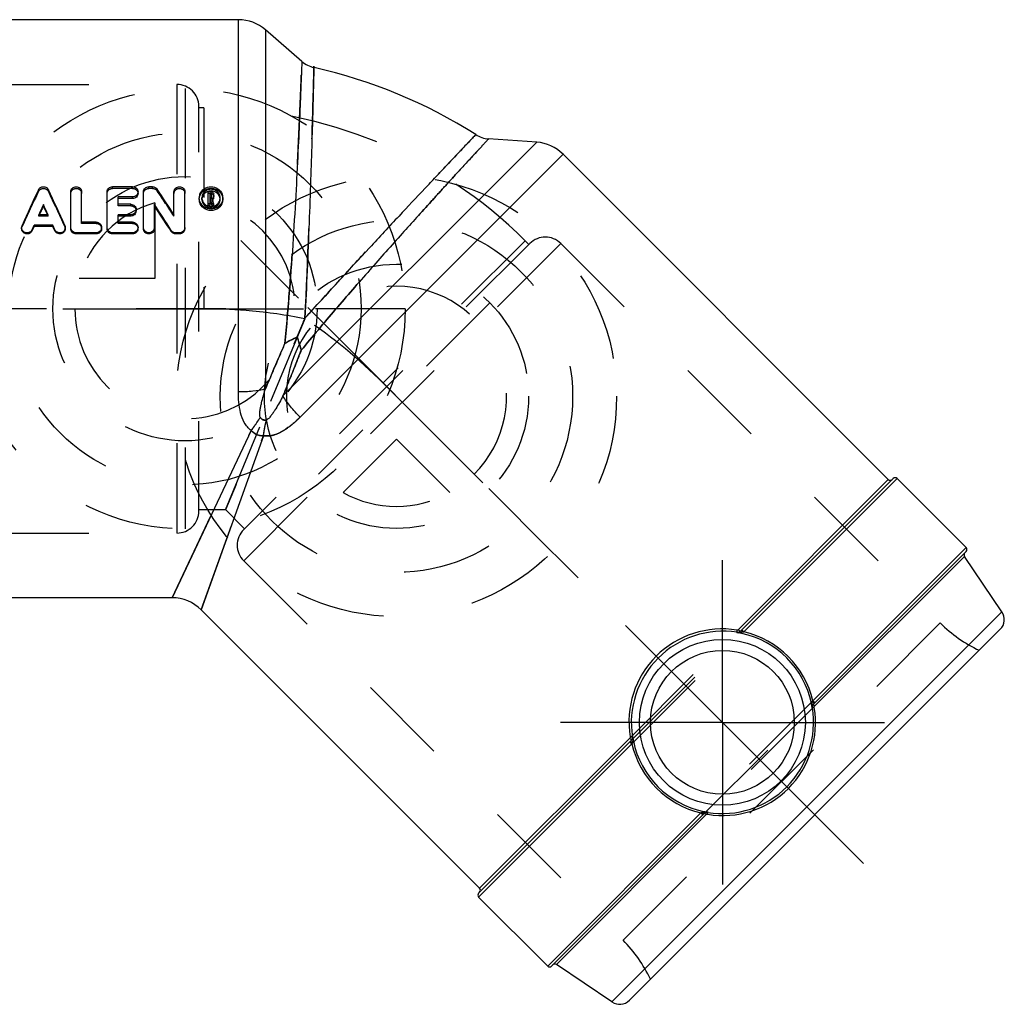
# Model space of a CAD drawing. Header units: millimetres. Extents: x 444 to 551, y 464 to 536.
# Tile 2 of 2: x 480 to 551, y 464 to 536. Entities that reach past the tile are written whole.
import ezdxf

# ---------------------------------------------------------------- set-up
doc = ezdxf.new("R2010")
doc.units = ezdxf.units.MM
doc.header["$LTSCALE"] = 65.185185
doc.linetypes.add('CENTER', pattern=[0.6, 0.375, -0.075, 0.075, -0.075])
doc.linetypes.add('HIDDEN', pattern=[0.2, 0.1, -0.1])
for name, color, linetype in [('ACHSEN_S', 7, 'CONTINUOUS'), ('KOERPER', 7, 'CONTINUOUS'), ('KONST.EL_MIT_GEO', 7, 'CONTINUOUS'), ('KURVEN', 7, 'CONTINUOUS')]:
    doc.layers.add(name, color=color, linetype=linetype)

msp = doc.modelspace()

# ---------------------------------------------------------------- linework, layer by layer
at = {"layer": 'ACHSEN_S', "color": 2, "linetype": 'CENTER'}
msp.add_line((541.036, 474.316), (500.644, 514.708), dxfattribs=at)
at = {"layer": 'KOERPER', "color": 7, "linetype": 'Continuous'}
for p, q in [((495.609, 535.621), (462.181, 535.621)), ((500.222, 532.586), (497.577, 534.885)), ((517.29, 526.72), (513.796, 526.964)), ((542.839, 502.211), (519.202, 525.849)), ((543.475, 502.282), (548.496, 497.261)), ((490.816, 493.621), (462.181, 493.621)), ((513.14, 472.513), (492.892, 492.761)), ((513.07, 471.876), (518.09, 466.856))]:
    msp.add_line(p, q, dxfattribs=at)
at = {"layer": 'KOERPER', "color": 8, "linetype": 'HIDDEN'}
for p, q in [((493.109, 529.221), (492.731, 529.221)), ((493.109, 529.221), (493.109, 514.622)), ((516.444, 519.555), (506.12, 509.232)), ((516.711, 519.288), (516.444, 519.555)), ((494.705, 500.021), (492.731, 500.021)), ((496.064, 498.64), (494.668, 500.036))]:
    msp.add_line(p, q, dxfattribs=at)
at = {"layer": 'KOERPER', "color": 2, "linetype": 'CENTER'}
for q in [(530.783, 496.341), (519.011, 484.569), (542.555, 484.569), (530.783, 472.797)]:
    msp.add_line((530.783, 484.569), q, dxfattribs=at)
at = {"layer": 'KOERPER', "color": 7, "linetype": 'Continuous'}
msp.add_arc((493.109, 496.221), 36.8, 57.5458, 77.44046, dxfattribs=at)
at = {"layer": 'KOERPER', "color": 8, "linetype": 'HIDDEN'}
msp.add_arc((493.109, 496.221), 33, 45, 90, dxfattribs=at)
at = {"layer": 'KONST.EL_MIT_GEO', "color": 7, "linetype": 'Continuous'}
for p, q in [((495.609, 508.597), (495.609, 535.621)), ((497.577, 534.885), (497.577, 508.808)), ((498.85, 508.281), (517.29, 526.72)), ((519.202, 525.849), (500.093, 506.74)), ((483.427, 520.521), (483.427, 523.114)), ((484.22, 520.906), (484.22, 523.114)), ((486.069, 520.521), (486.069, 523.114)), ((487.918, 523.486), (486.465, 523.486)), ((488.71, 520.521), (488.71, 523.114)), ((489.371, 523.486), (489.106, 523.486)), ((490.93, 521.45), (490.93, 523.114)), ((491.723, 520.521), (491.723, 523.114)), ((493.423, 522.131), (493.423, 523.113)), ((493.622, 523.113), (493.423, 523.113)), ((486.861, 522.208), (486.861, 522.74)), ((487.918, 522.74), (486.861, 522.74)), ((487.918, 522.626), (486.861, 522.626)), ((487.918, 522.626), (487.918, 522.74)), ((493.555, 522.73), (493.555, 522.989)), ((493.622, 522.989), (493.555, 522.989)), ((493.622, 522.871), (493.555, 522.871)), ((493.622, 522.73), (493.555, 522.73)), ((493.555, 522.131), (493.555, 522.605)), ((493.596, 522.605), (493.555, 522.605)), ((493.596, 522.493), (493.555, 522.493)), ((493.596, 522.493), (493.596, 522.605)), ((493.605, 522.564), (493.596, 522.605)), ((493.605, 522.452), (493.596, 522.493)), ((493.653, 522.361), (493.605, 522.564)), ((493.624, 522.372), (493.605, 522.452)), ((493.622, 522.871), (493.622, 522.989)), ((493.643, 522.292), (493.624, 522.372)), ((493.662, 522.32), (493.653, 522.361)), ((493.687, 522.792), (493.687, 522.927)), ((493.735, 522.589), (493.725, 522.632)), ((493.745, 522.545), (493.735, 522.589)), ((493.765, 522.458), (493.745, 522.545)), ((493.786, 522.37), (493.765, 522.458)), ((493.806, 522.282), (493.786, 522.37)), ((493.819, 522.792), (493.819, 522.927)), ((481.443, 522.076), (481.443, 522.183)), ((487.786, 522.208), (486.861, 522.208)), ((489.503, 520.521), (489.503, 522.206)), ((489.638, 521.895), (489.503, 522.099)), ((493.555, 522.238), (493.423, 522.238)), ((493.555, 522.131), (493.423, 522.131)), ((493.672, 522.171), (493.643, 522.292)), ((493.672, 522.279), (493.662, 522.32)), ((493.681, 522.238), (493.672, 522.279)), ((493.681, 522.131), (493.681, 522.238)), ((493.817, 522.238), (493.681, 522.238)), ((493.817, 522.131), (493.681, 522.131)), ((493.817, 522.238), (493.806, 522.282)), ((493.817, 522.131), (493.817, 522.238)), ((481.781, 521.449), (481.106, 521.449)), ((481.151, 521.449), (481.181, 521.514)), ((481.736, 521.449), (481.706, 521.514)), ((485.276, 520.906), (484.22, 520.906)), ((486.861, 520.906), (486.861, 521.449)), ((487.786, 521.449), (486.861, 521.449)), ((487.786, 521.352), (486.861, 521.352)), ((487.918, 520.906), (486.861, 520.906)), ((487.786, 521.352), (487.786, 521.449)), ((480.615, 520.365), (480.758, 520.682)), ((480.615, 520.284), (480.758, 520.596)), ((480.615, 520.284), (480.615, 520.365)), ((480.758, 520.596), (480.758, 520.682)), ((482.129, 520.682), (480.758, 520.682)), ((482.129, 520.596), (480.758, 520.596)), ((482.129, 520.596), (482.129, 520.682)), ((482.272, 520.365), (482.129, 520.682)), ((482.272, 520.284), (482.129, 520.596)), ((482.272, 520.284), (482.272, 520.365)), ((490.726, 520.236), (490.726, 520.316)), ((483.823, 520.056), (483.823, 520.134)), ((485.276, 520.134), (483.823, 520.134)), ((485.276, 520.056), (483.823, 520.056)), ((485.276, 520.056), (485.276, 520.134)), ((486.465, 520.056), (486.465, 520.134)), ((487.918, 520.134), (486.465, 520.134)), ((487.918, 520.056), (486.465, 520.056)), ((487.918, 520.056), (487.918, 520.134)), ((491.062, 520.056), (491.062, 520.134)), ((491.327, 520.134), (491.062, 520.134)), ((491.327, 520.056), (491.062, 520.056)), ((491.327, 520.056), (491.327, 520.134)), ((496.539, 505.765), (490.79, 493.621)), ((497.433, 505.395), (492.911, 492.742)), ((542.839, 502.211), (531.926, 491.298)), ((543.192, 502.282), (532.102, 491.191)), ((543.475, 502.282), (532.345, 491.151)), ((537.365, 486.131), (548.496, 497.261)), ((537.405, 485.888), (548.496, 496.978)), ((537.487, 485.741), (548.376, 496.63)), ((551.098, 492.594), (548.376, 496.63)), ((551.098, 492.594), (522.758, 464.253)), ((550.976, 491.327), (524.025, 464.375)), ((531.829, 491.094), (531.844, 491.11)), ((537.325, 485.632), (537.308, 485.615)), ((524.161, 483.25), (513.07, 472.159)), ((524.2, 483.007), (513.07, 471.876)), ((524.053, 483.425), (513.14, 472.513)), ((524.242, 483.507), (524.258, 483.523)), ((518.09, 466.856), (529.221, 477.986)), ((529.737, 478.044), (529.72, 478.026)), ((518.374, 466.857), (529.464, 477.947)), ((518.722, 466.976), (529.611, 477.864)), ((522.758, 464.253), (518.722, 466.976))]:
    msp.add_line(p, q, dxfattribs=at)
at = {"layer": 'KONST.EL_MIT_GEO', "color": 8, "linetype": 'HIDDEN'}
for p, q in [((452.143, 530.921), (491.131, 530.921)), ((491.131, 530.921), (491.131, 498.321)), ((492.731, 499.921), (492.731, 529.32)), ((493.109, 529.221), (492.731, 529.221)), ((481.081, 523.142), (481.081, 523.264)), ((481.806, 523.142), (481.806, 523.264)), ((486.465, 523.361), (486.465, 523.486)), ((487.918, 523.361), (486.465, 523.361)), ((487.918, 523.361), (487.918, 523.486)), ((488.314, 522.994), (488.314, 523.114)), ((489.106, 523.361), (489.106, 523.486)), ((489.371, 523.361), (489.106, 523.361)), ((489.371, 523.361), (489.371, 523.486)), ((489.707, 523.189), (489.707, 523.311)), ((493.622, 522.994), (493.622, 523.113)), ((492.762, 522.564), (492.762, 522.677)), ((492.961, 522.564), (492.961, 522.677)), ((493.622, 522.994), (493.423, 522.994)), ((493.555, 522.616), (493.555, 522.73)), ((493.622, 522.616), (493.555, 522.616)), ((493.622, 522.616), (493.622, 522.73)), ((493.687, 522.677), (493.687, 522.792)), ((493.725, 522.52), (493.725, 522.632)), ((493.817, 522.131), (493.725, 522.52)), ((493.819, 522.677), (493.819, 522.792)), ((494.282, 522.564), (494.282, 522.677)), ((494.481, 522.564), (494.481, 522.677)), ((486.861, 522.101), (486.861, 522.208)), ((487.786, 522.101), (486.861, 522.101)), ((487.786, 522.101), (487.786, 522.208)), ((488.182, 521.727), (488.182, 521.829)), ((493.681, 522.131), (493.672, 522.171)), ((481.106, 521.352), (481.106, 521.449)), ((481.106, 521.352), (481.151, 521.449)), ((481.781, 521.352), (481.106, 521.352)), ((481.781, 521.352), (481.736, 521.449)), ((481.781, 521.352), (481.781, 521.449)), ((484.22, 520.818), (484.22, 520.906)), ((485.276, 520.818), (485.276, 520.906)), ((486.861, 520.818), (486.861, 520.906)), ((487.918, 520.818), (487.918, 520.906)), ((490.93, 521.354), (490.93, 521.45)), ((479.856, 520.521), (479.856, 520.438)), ((479.889, 520.591), (479.889, 520.676)), ((482.997, 520.591), (482.997, 520.676)), ((483.031, 520.438), (483.031, 520.521)), ((483.427, 520.438), (483.427, 520.521)), ((485.276, 520.818), (484.22, 520.818)), ((485.672, 520.438), (485.672, 520.521)), ((486.069, 520.438), (486.069, 520.521)), ((487.918, 520.818), (486.861, 520.818)), ((488.314, 520.438), (488.314, 520.521)), ((488.71, 520.438), (488.71, 520.521)), ((489.503, 520.438), (489.503, 520.521)), ((491.723, 520.438), (491.723, 520.521)), ((516.711, 519.288), (516.444, 519.555)), ((516.782, 519.358), (495.993, 498.57)), ((519.045, 519.358), (495.993, 496.307)), ((519.045, 519.358), (546.614, 491.79)), ((494.683, 500.021), (500.429, 513.893)), ((500.429, 513.893), (494.683, 500.021)), ((490.79, 493.621), (496.539, 505.765)), ((492.911, 492.742), (497.433, 505.395)), ((452.143, 498.321), (491.131, 498.321)), ((495.993, 496.307), (523.562, 468.738)), ((546.614, 491.79), (523.562, 468.738)), ((524.053, 483.425), (531.926, 491.298)), ((524.161, 483.25), (532.102, 491.191)), ((524.2, 483.007), (532.345, 491.151)), ((537.365, 486.131), (529.221, 477.986)), ((529.464, 477.947), (537.405, 485.888)), ((537.487, 485.741), (529.611, 477.864))]:
    msp.add_line(p, q, dxfattribs=at)
at = {"layer": 'KONST.EL_MIT_GEO', "color": 2, "linetype": 'CENTER'}
msp.add_line((443.731, 514.621), (500.352, 514.621), dxfattribs=at)
at = {"layer": 'KONST.EL_MIT_GEO', "color": 7, "linetype": 'Continuous'}
for radius in [6.027, 5.227]:
    msp.add_circle((530.783, 484.569), radius, dxfattribs=at)
for centre, radius, start, end in [((495.609, 532.621), 3, 49, 90), ((501.535, 534.095), 2, 229.00003, 257.45853), ((513.933, 528.959), 2, 237.54148, 265.99988), ((517.08, 523.727), 3, 45, 86), ((672.184, 433.711), 211.045, 154.89173, 155.66512), ((290.703, 433.711), 211.045, 24.33488, 25.10827), ((334.835, 420.145), 186.087, 32.98325, 33.66908), ((493.622, 522.457), 0.72, 83.25472, 96.82146), ((493.629, 522.919), 0.193, 42.01786, 52.07224), ((493.534, 522.677), 0.772, 158.6139, 179.96323), ((493.52, 522.564), 0.758, 180.05718, 194.33402), ((493.63, 522.799), 0.191, 300.05793, 319.35899), ((493.643, 522.927), 0.175, 359.98928, 11.33745), ((493.648, 522.677), 0.171, 352.80301, 0.02235), ((493.709, 522.677), 0.772, 0.03431, 21.40801), ((493.723, 522.564), 0.758, 345.68538, 359.94299), ((672.783, 433.85), 210.745, 155.21934, 155.43893), ((667.666, 434.876), 205.627, 154.9084, 155.08118), ((290.104, 433.85), 210.745, 24.56107, 24.78066), ((295.221, 434.876), 205.627, 24.91882, 25.0916), ((487.832, 521.727), 0.35, 354.90081, 359.99375), ((326.696, 415.455), 194.683, 32.58988, 33.25257), ((329.411, 415.635), 192.26, 32.9602, 33.55162), ((493.621, 522.735), 0.686, 247.55233, 263.03116), ((493.622, 522.747), 0.697, 263.06528, 270.05318), ((493.622, 522.741), 0.692, 270.03932, 284.24455), ((493.623, 522.732), 0.682, 284.3144, 298.52317), ((493.632, 522.714), 0.662, 298.56403, 313.20696), ((480.23, 520.521), 0.374, 173.90025, 180.00013), ((480.236, 520.52), 0.38, 155.70958, 173.82914), ((491.357, 520.438), 0.366, 351.89527, 0.03346), ((543.334, 502.14), 0.2, 45, 135.00042), ((542.98, 502.353), 0.2, 225, 315), ((548.542, 496.742), 0.2, 135, 214), ((548.354, 497.12), 0.2, 314.99957, 45), ((490.79, 490.621), 3, 45.00038, 90), ((550.269, 492.034), 1, 314.99999, 34), ((530.757, 484.588), 6.769, 80.79884, 134.96135), ((530.824, 484.535), 6.654, 81.17678, 135.04137), ((530.825, 484.598), 6.573, 79.02397, 81.21199), ((532.024, 492.484), 1.404, 261.99288, 267.83831), ((531.861, 491.426), 0.334, 264.50244, 266.49293), ((531.892, 491.407), 0.301, 284.89204, 314.95265), ((531.861, 491.437), 0.344, 289.20319, 299.26363), ((530.822, 484.586), 6.585, 78.06643, 79.02443), ((530.833, 484.619), 6.551, 11.73244, 78.09885), ((530.641, 494.829), 4.053, 293.97179, 294.86235), ((530.752, 484.538), 6.803, 13.54375, 76.45623), ((530.763, 484.595), 6.769, 135.03863, 189.20112), ((530.817, 484.528), 6.654, 134.95863, 188.82323), ((530.8, 484.608), 6.585, 11.00864, 11.76473), ((530.81, 484.61), 6.575, 8.78772, 11.00907), ((537.728, 485.905), 0.424, 159.85409, 163.12351), ((537.677, 485.924), 0.369, 156.10622, 159.84909), ((541.037, 484.429), 4.047, 155.13713, 156.02913), ((537.626, 485.677), 0.305, 141.03612, 158.90522), ((537.621, 485.681), 0.299, 135.01006, 141.00981), ((537.638, 485.655), 0.329, 135.00492, 138.52184), ((530.783, 484.576), 6.627, 314.95192, 9.16342), ((530.806, 484.539), 6.746, 315.03732, 9.35792), ((537.651, 485.647), 0.344, 156.19972, 161.05083), ((530.795, 484.543), 6.756, 9.30675, 9.46409), ((523.945, 483.459), 0.3, 315.01573, 345.04261), ((523.928, 483.482), 0.329, 315.00479, 318.52176), ((520.529, 484.708), 4.047, 335.13713, 336.02915), ((530.814, 484.6), 6.803, 193.54375, 256.45623), ((523.889, 483.214), 0.369, 336.1065, 339.84899), ((523.837, 483.232), 0.424, 339.85399, 343.12323), ((530.758, 484.528), 6.578, 188.78762, 191.00351), ((530.766, 484.529), 6.585, 191.00314, 191.47112), ((530.732, 484.518), 6.55, 191.43556, 258.41326), ((530.813, 484.545), 6.746, 260.64201, 314.96268), ((530.775, 484.568), 6.627, 260.83658, 315.04809), ((530.925, 474.309), 4.053, 113.97178, 114.86235), ((530.743, 484.552), 6.586, 258.3779, 259.02236), ((530.742, 484.543), 6.577, 259.02197, 261.21214), ((529.673, 477.729), 0.302, 104.92453, 117.08527), ((529.705, 477.701), 0.344, 109.20317, 119.26342), ((529.541, 476.653), 1.404, 81.9929, 87.83835), ((529.672, 477.729), 0.301, 80.79135, 86.72899), ((529.705, 477.712), 0.334, 84.50243, 86.49297), ((530.808, 484.556), 6.756, 260.53581, 260.69309), ((512.999, 472.371), 0.2, 315, 45), ((513.211, 472.018), 0.2, 134.99948, 225), ((518.232, 466.997), 0.2, 225, 315.00051), ((518.61, 466.81), 0.2, 56, 135), ((523.317, 465.082), 1, 236, 315.00001)]:
    msp.add_arc(centre, radius, start, end, dxfattribs=at)
at = {"layer": 'KONST.EL_MIT_GEO', "color": 8, "linetype": 'HIDDEN'}
for centre, radius, start, end in [((491.131, 529.321), 1.6, 0, 90), ((667.753, 434.416), 206.685, 154.578, 155.35853), ((295.134, 434.416), 206.685, 24.64147, 25.422), ((337.877, 420.604), 183.237, 33.35546, 34.04512), ((493.536, 522.564), 0.575, 174.31002, 180.02159), ((493.628, 522.689), 0.195, 299.7042, 312.65519), ((493.707, 522.564), 0.575, 359.97836, 5.64762), ((482.664, 520.438), 0.367, 357.24226, 359.99778), ((485.309, 520.438), 0.363, 354.42407, 359.99279), ((487.951, 520.438), 0.363, 354.42407, 359.99279), ((517.913, 518.227), 1.6, 45, 135), ((493.056, 476.86), 37.762, 84.944, 89.91994), ((493.105, 477.65), 36.971, 84.91092, 89.99327), ((492.996, 476.599), 38.027, 78.72811, 84.88821), ((479.557, 482.606), 37.61, 45.06761, 56.29186), ((491.131, 499.921), 1.6, 270, 360), ((497.125, 497.438), 1.6, 135, 225), ((553.685, 498.861), 10, 225, 244.94844), ((516.491, 461.667), 10, 25.05156, 45)]:
    msp.add_arc(centre, radius, start, end, dxfattribs=at)
for points, knots in [([(498.986, 512.092), (499.113, 513.383), (499.333, 515.934), (499.593, 519.664), (499.767, 522.644), (499.884, 524.867), (499.958, 526.372), (500.021, 527.742), (500.075, 528.964), (500.12, 530.023), (500.152, 530.798), (500.173, 531.327), (500.186, 531.654), (500.197, 531.931), (500.206, 532.16), (500.213, 532.338), (500.217, 532.455), (500.22, 532.523), (500.22, 532.556), (500.223, 532.575), (500.221, 532.584), (500.222, 532.586)], [0, 0, 0, 0, 0.189493, 0.373986, 0.546313, 0.625649, 0.699269, 0.766352, 0.826138, 0.877952, 0.921192, 0.93944, 0.955362, 0.968915, 0.980061, 0.988763, 0.994997, 0.997183, 0.998747, 0.999687, 1, 1, 1, 1]), ([(500.447, 513.936), (500.662, 518.214), (500.882, 524.283), (501.056, 530.354), (501.1, 532.143)], [0, 0, 0, 0, 0.705326, 1, 1, 1, 1]), ([(500.177, 511.599), (501, 512.602), (502.648, 514.561), (505.102, 517.382), (507.421, 519.989), (509.221, 521.982), (510.511, 523.398), (511.337, 524.3), (512.054, 525.08), (512.653, 525.731), (513.075, 526.188), (513.349, 526.484), (513.504, 526.652), (513.626, 526.782), (513.711, 526.878), (513.766, 526.931), (513.786, 526.96), (513.793, 526.964)], [0, 0, 0, 0, 0.189505, 0.374005, 0.546333, 0.699289, 0.766371, 0.826158, 0.877967, 0.921209, 0.955375, 0.968928, 0.98007, 0.98877, 0.995005, 0.998751, 1, 1, 1, 1]), ([(500.447, 513.936), (501.239, 514.812), (502.798, 516.523), (505.079, 518.994), (507.194, 521.265), (509.058, 523.252), (510.424, 524.701), (511.329, 525.658), (511.866, 526.224), (512.258, 526.639), (512.614, 527.011), (512.698, 527.105), (512.881, 527.292), (512.859, 527.272)], [0, 0, 0, 0, 0.194454, 0.381236, 0.553708, 0.705346, 0.830185, 0.880942, 0.923203, 0.956538, 0.980599, 0.995136, 1, 1, 1, 1]), ([(481.081, 523.142), (481.112, 523.207), (481.219, 523.321), (481.443, 523.381), (481.667, 523.322), (481.775, 523.207), (481.806, 523.142)], [0, 0, 0, 0, 0.244989, 0.499101, 0.753731, 1, 1, 1, 1]), ([(483.427, 522.994), (483.427, 523.089), (483.521, 523.29), (483.823, 523.397), (484.126, 523.291), (484.22, 523.09), (484.22, 522.994)], [0, 0, 0, 0, 0.243972, 0.499569, 0.755255, 1, 1, 1, 1]), ([(486.069, 522.994), (486.069, 523.089), (486.161, 523.29), (486.365, 523.361), (486.465, 523.361)], [0, 0, 0, 0, 0.487588, 1, 1, 1, 1]), ([(487.918, 523.361), (488.018, 523.361), (488.222, 523.29), (488.314, 523.089), (488.314, 522.994)], [0, 0, 0, 0, 0.512878, 1, 1, 1, 1]), ([(488.71, 522.994), (488.71, 523.089), (488.803, 523.29), (489.007, 523.361), (489.106, 523.361)], [0, 0, 0, 0, 0.487588, 1, 1, 1, 1]), ([(489.371, 523.361), (489.436, 523.361), (489.568, 523.331), (489.671, 523.242), (489.707, 523.189)], [0, 0, 0, 0, 0.504103, 1, 1, 1, 1]), ([(490.93, 522.994), (490.93, 523.089), (491.024, 523.29), (491.326, 523.397), (491.629, 523.291), (491.723, 523.09), (491.723, 522.994)], [0, 0, 0, 0, 0.243972, 0.499569, 0.755255, 1, 1, 1, 1]), ([(492.762, 522.564), (492.762, 522.668), (492.809, 522.883), (493.068, 523.237), (493.623, 523.444), (494.178, 523.235), (494.435, 522.881), (494.481, 522.668), (494.481, 522.564)], [0, 0, 0, 0, 0.122379, 0.24762, 0.500654, 0.75361, 0.878429, 1, 1, 1, 1]), ([(492.961, 522.564), (492.961, 522.484), (492.997, 522.319), (493.193, 522.045), (493.62, 521.878), (494.048, 522.043), (494.246, 522.318), (494.282, 522.483), (494.282, 522.564)], [0, 0, 0, 0, 0.121486, 0.246533, 0.499117, 0.752138, 0.877928, 1, 1, 1, 1]), ([(493.622, 522.994), (493.671, 522.994), (493.773, 522.958), (493.819, 522.858), (493.819, 522.81)], [0, 0, 0, 0, 0.510563, 1, 1, 1, 1]), ([(493.622, 522.616), (493.638, 522.616), (493.672, 522.628), (493.687, 522.661), (493.687, 522.677)], [0, 0, 0, 0, 0.513075, 1, 1, 1, 1]), ([(487.786, 522.101), (487.886, 522.101), (488.092, 522.027), (488.182, 521.823), (488.182, 521.727)], [0, 0, 0, 0, 0.510524, 1, 1, 1, 1]), ([(485.276, 520.818), (485.377, 520.818), (485.584, 520.741), (485.672, 520.535), (485.672, 520.438)], [0, 0, 0, 0, 0.507828, 1, 1, 1, 1]), ([(487.918, 520.818), (488.018, 520.818), (488.226, 520.741), (488.314, 520.535), (488.314, 520.438)], [0, 0, 0, 0, 0.507828, 1, 1, 1, 1]), ([(498.986, 512.092), (499.053, 512.134), (499.347, 512.304), (499.652, 512.452), (499.883, 512.573)], [0, 0, 0, 0, 0.232765, 1, 1, 1, 1]), ([(499.883, 512.573), (499.909, 512.487), (500.013, 512.164), (500.12, 511.842), (500.177, 511.599)], [0, 0, 0, 0, 0.264555, 1, 1, 1, 1]), ([(498.986, 512.092), (498.869, 511.821), (498.399, 510.727), (497.93, 509.632), (497.577, 508.808)], [0, 0, 0, 0, 0.247867, 1, 1, 1, 1]), ([(500.177, 511.599), (500.067, 511.325), (499.626, 510.218), (499.183, 509.112), (498.85, 508.281)], [0, 0, 0, 0, 0.247866, 1, 1, 1, 1]), ([(500.093, 506.74), (499.845, 506.988), (499.4, 507.478), (499.01, 508.015), (498.85, 508.281)], [0, 0, 0, 0, 0.530569, 1, 1, 1, 1]), ([(496.539, 505.765), (496.596, 505.841), (496.829, 506.155), (497.046, 506.48), (497.201, 506.732)], [0, 0, 0, 0, 0.242952, 1, 1, 1, 1]), ([(497.201, 506.732), (497.244, 506.658), (497.376, 506.523), (497.565, 506.524), (497.648, 506.547)], [0, 0, 0, 0, 0.500002, 1, 1, 1, 1]), ([(497.433, 505.395), (497.686, 505.355), (498.213, 505.415), (498.907, 505.751), (499.531, 506.206), (499.91, 506.556), (500.093, 506.74)], [0, 0, 0, 0, 0.249776, 0.497483, 0.747227, 1, 1, 1, 1]), ([(497.433, 505.395), (497.446, 505.489), (497.503, 505.875), (497.58, 506.259), (497.648, 506.547)], [0, 0, 0, 0, 0.242951, 1, 1, 1, 1]), ([(496.539, 505.765), (496.65, 505.643), (496.929, 505.443), (497.268, 505.387), (497.433, 505.395)], [0, 0, 0, 0, 0.500003, 1, 1, 1, 1])]:
    msp.add_open_spline(points, degree=3, knots=knots, dxfattribs=at)
at = {"layer": 'KONST.EL_MIT_GEO', "color": 7, "linetype": 'Continuous'}
for points, knots in [([(500.222, 532.586), (500.224, 532.551), (500.217, 532.475), (500.214, 532.338), (500.202, 532.067), (500.185, 531.605), (500.156, 530.907), (500.12, 530.023), (500.056, 528.506), (499.953, 526.238), (499.796, 523.147), (499.593, 519.664), (499.333, 515.934), (499.113, 513.383), (498.986, 512.092)], [0, 0, 0, 0, 0.004999, 0.01123, 0.019932, 0.044626, 0.078794, 0.122031, 0.173842, 0.300706, 0.453663, 0.625998, 0.810499, 1, 1, 1, 1]), ([(501.1, 532.143), (501.11, 532.609), (501.049, 530.123), (501.016, 529.065), (500.944, 526.537), (500.859, 523.914), (500.706, 519.59), (500.563, 516.248), (500.447, 513.936)], [0, 0, 0, 0, 0.076793, 0.169812, 0.294651, 0.446289, 0.618764, 1, 1, 1, 1]), ([(513.793, 526.964), (513.789, 526.957), (513.763, 526.934), (513.713, 526.876), (513.625, 526.783), (513.504, 526.652), (513.348, 526.484), (513.075, 526.188), (512.653, 525.731), (512.053, 525.08), (511.336, 524.3), (510.511, 523.398), (509.221, 521.982), (507.421, 519.989), (505.102, 517.382), (502.648, 514.561), (500.999, 512.602), (500.177, 511.599)], [0, 0, 0, 0, 0.00125, 0.004999, 0.011235, 0.019935, 0.031079, 0.044634, 0.0788, 0.122041, 0.173851, 0.233636, 0.300717, 0.45367, 0.625998, 0.810497, 1, 1, 1, 1]), ([(512.859, 527.272), (512.776, 527.188), (512.46, 526.846), (511.746, 526.101), (510.599, 524.885), (509.059, 523.253), (507.194, 521.264), (504.274, 518.13), (502, 515.653), (500.447, 513.936)], [0, 0, 0, 0, 0.019407, 0.076806, 0.169824, 0.294661, 0.446297, 0.618767, 1, 1, 1, 1]), ([(481.081, 523.264), (481.112, 523.33), (481.218, 523.445), (481.443, 523.506), (481.668, 523.446), (481.775, 523.33), (481.806, 523.264)], [0, 0, 0, 0, 0.245831, 0.499105, 0.752889, 1, 1, 1, 1]), ([(483.427, 523.114), (483.427, 523.21), (483.519, 523.413), (483.823, 523.523), (484.127, 523.413), (484.22, 523.21), (484.22, 523.114)], [0, 0, 0, 0, 0.245222, 0.499572, 0.754004, 1, 1, 1, 1]), ([(486.069, 523.114), (486.069, 523.21), (486.16, 523.413), (486.365, 523.486), (486.465, 523.486)], [0, 0, 0, 0, 0.49009, 1, 1, 1, 1]), ([(487.918, 523.486), (488.018, 523.486), (488.223, 523.412), (488.314, 523.21), (488.314, 523.114)], [0, 0, 0, 0, 0.510375, 1, 1, 1, 1]), ([(488.314, 523.114), (488.314, 523.018), (488.223, 522.815), (488.018, 522.74), (487.918, 522.74)], [0, 0, 0, 0, 0.489158, 1, 1, 1, 1]), ([(488.71, 523.114), (488.71, 523.21), (488.801, 523.413), (489.007, 523.486), (489.106, 523.486)], [0, 0, 0, 0, 0.49009, 1, 1, 1, 1]), ([(489.371, 523.486), (489.436, 523.486), (489.568, 523.455), (489.671, 523.365), (489.707, 523.311)], [0, 0, 0, 0, 0.502747, 1, 1, 1, 1]), ([(490.93, 523.114), (490.93, 523.21), (491.023, 523.413), (491.326, 523.523), (491.63, 523.413), (491.723, 523.21), (491.723, 523.114)], [0, 0, 0, 0, 0.245222, 0.499572, 0.754004, 1, 1, 1, 1]), ([(492.815, 522.958), (492.876, 523.113), (493.109, 523.39), (493.622, 523.534), (494.135, 523.39), (494.367, 523.113), (494.428, 522.958)], [0, 0, 0, 0, 0.247038, 0.500323, 0.753227, 1, 1, 1, 1]), ([(493.294, 523.218), (493.196, 523.165), (493.025, 523.01), (492.961, 522.786), (492.961, 522.677)], [0, 0, 0, 0, 0.505102, 1, 1, 1, 1]), ([(493.948, 523.218), (493.849, 523.271), (493.621, 523.327), (493.393, 523.271), (493.294, 523.218)], [0, 0, 0, 0, 0.49909, 1, 1, 1, 1]), ([(494.282, 522.677), (494.282, 522.786), (494.218, 523.01), (494.046, 523.166), (493.948, 523.218)], [0, 0, 0, 0, 0.493583, 1, 1, 1, 1]), ([(488.314, 522.994), (488.314, 522.899), (488.222, 522.698), (488.018, 522.626), (487.918, 522.626)], [0, 0, 0, 0, 0.486661, 1, 1, 1, 1]), ([(494.457, 522.377), (494.413, 522.203), (494.184, 521.874), (493.621, 521.698), (493.059, 521.874), (492.83, 522.203), (492.786, 522.377)], [0, 0, 0, 0, 0.245811, 0.500431, 0.754784, 1, 1, 1, 1]), ([(494.428, 522.396), (494.368, 522.24), (494.137, 521.959), (493.621, 521.809), (493.106, 521.959), (492.875, 522.24), (492.815, 522.396)], [0, 0, 0, 0, 0.247372, 0.500343, 0.752927, 1, 1, 1, 1]), ([(492.961, 522.677), (492.961, 522.595), (492.997, 522.427), (493.097, 522.288), (493.158, 522.231)], [0, 0, 0, 0, 0.493755, 1, 1, 1, 1]), ([(493.157, 523), (493.13, 522.975), (493.032, 522.869), (492.975, 522.727), (492.964, 522.621)], [0, 0, 0, 0, 0.255878, 1, 1, 1, 1]), ([(494.279, 522.621), (494.269, 522.727), (494.211, 522.869), (494.113, 522.975), (494.086, 523)], [0, 0, 0, 0, 0.743303, 1, 1, 1, 1]), ([(494.086, 522.231), (494.147, 522.289), (494.247, 522.428), (494.282, 522.595), (494.282, 522.677)], [0, 0, 0, 0, 0.506457, 1, 1, 1, 1]), ([(487.786, 522.208), (487.886, 522.208), (488.093, 522.131), (488.182, 521.926), (488.182, 521.829)], [0, 0, 0, 0, 0.508017, 1, 1, 1, 1]), ([(488.182, 521.829), (488.182, 521.731), (488.093, 521.526), (487.886, 521.449), (487.786, 521.449)], [0, 0, 0, 0, 0.491616, 1, 1, 1, 1]), ([(488.181, 521.696), (488.172, 521.605), (488.076, 521.42), (487.881, 521.352), (487.786, 521.352)], [0, 0, 0, 0, 0.489713, 1, 1, 1, 1]), ([(485.276, 520.906), (485.377, 520.906), (485.586, 520.827), (485.672, 520.619), (485.672, 520.521)], [0, 0, 0, 0, 0.505319, 1, 1, 1, 1]), ([(487.918, 520.906), (488.019, 520.906), (488.227, 520.827), (488.314, 520.619), (488.314, 520.521)], [0, 0, 0, 0, 0.505319, 1, 1, 1, 1]), ([(480.615, 520.365), (480.579, 520.286), (480.446, 520.148), (480.166, 520.112), (479.921, 520.254), (479.856, 520.434), (479.856, 520.521)], [0, 0, 0, 0, 0.249647, 0.500936, 0.751875, 1, 1, 1, 1]), ([(480.615, 520.284), (480.579, 520.205), (480.445, 520.069), (480.166, 520.035), (479.922, 520.174), (479.856, 520.352), (479.856, 520.438)], [0, 0, 0, 0, 0.249295, 0.502009, 0.753509, 1, 1, 1, 1]), ([(483.031, 520.521), (483.031, 520.435), (482.966, 520.255), (482.723, 520.112), (482.442, 520.147), (482.308, 520.285), (482.272, 520.365)], [0, 0, 0, 0, 0.246335, 0.497504, 0.749699, 1, 1, 1, 1]), ([(483.031, 520.42), (483.027, 520.337), (482.955, 520.165), (482.712, 520.034), (482.439, 520.072), (482.308, 520.207), (482.272, 520.284)], [0, 0, 0, 0, 0.244851, 0.496748, 0.750258, 1, 1, 1, 1]), ([(483.823, 520.134), (483.723, 520.134), (483.514, 520.214), (483.427, 520.422), (483.427, 520.521)], [0, 0, 0, 0, 0.504132, 1, 1, 1, 1]), ([(483.823, 520.056), (483.723, 520.056), (483.516, 520.134), (483.427, 520.34), (483.427, 520.438)], [0, 0, 0, 0, 0.506636, 1, 1, 1, 1]), ([(485.672, 520.521), (485.672, 520.422), (485.586, 520.215), (485.377, 520.134), (485.276, 520.134)], [0, 0, 0, 0, 0.494419, 1, 1, 1, 1]), ([(485.671, 520.402), (485.662, 520.31), (485.566, 520.125), (485.371, 520.056), (485.276, 520.056)], [0, 0, 0, 0, 0.492423, 1, 1, 1, 1]), ([(486.465, 520.134), (486.364, 520.134), (486.156, 520.214), (486.069, 520.422), (486.069, 520.521)], [0, 0, 0, 0, 0.504132, 1, 1, 1, 1]), ([(486.465, 520.056), (486.364, 520.056), (486.157, 520.134), (486.069, 520.34), (486.069, 520.438)], [0, 0, 0, 0, 0.506636, 1, 1, 1, 1]), ([(488.314, 520.521), (488.314, 520.422), (488.227, 520.215), (488.019, 520.134), (487.918, 520.134)], [0, 0, 0, 0, 0.494419, 1, 1, 1, 1]), ([(488.312, 520.402), (488.303, 520.31), (488.208, 520.125), (488.013, 520.056), (487.918, 520.056)], [0, 0, 0, 0, 0.492423, 1, 1, 1, 1]), ([(489.503, 520.521), (489.503, 520.422), (489.415, 520.215), (489.107, 520.093), (488.799, 520.214), (488.71, 520.421), (488.71, 520.521)], [0, 0, 0, 0, 0.247951, 0.499567, 0.751286, 1, 1, 1, 1]), ([(489.503, 520.438), (489.503, 520.34), (489.413, 520.134), (489.107, 520.017), (488.8, 520.134), (488.71, 520.34), (488.71, 520.438)], [0, 0, 0, 0, 0.2467, 0.499564, 0.752538, 1, 1, 1, 1]), ([(491.062, 520.134), (490.997, 520.134), (490.863, 520.167), (490.762, 520.261), (490.726, 520.316)], [0, 0, 0, 0, 0.499634, 1, 1, 1, 1]), ([(491.062, 520.056), (490.997, 520.056), (490.864, 520.088), (490.762, 520.181), (490.726, 520.236)], [0, 0, 0, 0, 0.50105, 1, 1, 1, 1]), ([(491.723, 520.521), (491.723, 520.422), (491.636, 520.214), (491.427, 520.134), (491.327, 520.134)], [0, 0, 0, 0, 0.49555, 1, 1, 1, 1]), ([(491.719, 520.386), (491.706, 520.297), (491.608, 520.121), (491.419, 520.056), (491.327, 520.056)], [0, 0, 0, 0, 0.492491, 1, 1, 1, 1]), ([(499.883, 512.573), (499.803, 512.531), (499.502, 512.376), (499.198, 512.224), (498.986, 512.092)], [0, 0, 0, 0, 0.264551, 1, 1, 1, 1]), ([(500.177, 511.599), (500.159, 511.676), (500.071, 512.004), (499.96, 512.324), (499.883, 512.573)], [0, 0, 0, 0, 0.232769, 1, 1, 1, 1]), ([(497.577, 508.808), (497.695, 509.084), (498.164, 510.179), (498.634, 511.273), (498.986, 512.092)], [0, 0, 0, 0, 0.251806, 1, 1, 1, 1]), ([(498.85, 508.281), (498.962, 508.559), (499.405, 509.665), (499.847, 510.771), (500.177, 511.599)], [0, 0, 0, 0, 0.251806, 1, 1, 1, 1]), ([(495.609, 508.597), (495.96, 508.597), (496.621, 508.629), (497.276, 508.733), (497.577, 508.808)], [0, 0, 0, 0, 0.530569, 1, 1, 1, 1]), ([(497.201, 506.732), (497.18, 506.77), (497.162, 506.86), (497.16, 507.036), (497.186, 507.256), (497.233, 507.518), (497.311, 507.865), (497.425, 508.296), (497.525, 508.638), (497.577, 508.808)], [0, 0, 0, 0, 0.061735, 0.123963, 0.248386, 0.373322, 0.498413, 0.749039, 1, 1, 1, 1]), ([(496.539, 505.765), (496.332, 505.917), (496.002, 506.331), (495.748, 507.06), (495.629, 507.822), (495.609, 508.338), (495.609, 508.597)], [0, 0, 0, 0, 0.249841, 0.497538, 0.747258, 1, 1, 1, 1]), ([(498.85, 508.281), (498.766, 508.123), (498.596, 507.81), (498.372, 507.426), (498.181, 507.125), (498.03, 506.907), (497.891, 506.732), (497.766, 506.61), (497.691, 506.558), (497.648, 506.547)], [0, 0, 0, 0, 0.251033, 0.501723, 0.626866, 0.75178, 0.876367, 0.938351, 1, 1, 1, 1]), ([(500.093, 506.74), (499.845, 506.988), (499.4, 507.478), (499.01, 508.015), (498.85, 508.281)], [0, 0, 0, 0, 0.530569, 1, 1, 1, 1]), ([(496.539, 505.765), (496.596, 505.841), (496.829, 506.155), (497.046, 506.48), (497.201, 506.732)], [0, 0, 0, 0, 0.24295, 1, 1, 1, 1]), ([(497.648, 506.547), (497.565, 506.524), (497.376, 506.523), (497.244, 506.658), (497.201, 506.732)], [0, 0, 0, 0, 0.499998, 1, 1, 1, 1]), ([(500.093, 506.74), (499.91, 506.556), (499.531, 506.206), (498.907, 505.751), (498.213, 505.415), (497.686, 505.356), (497.433, 505.395)], [0, 0, 0, 0, 0.252804, 0.502573, 0.750281, 1, 1, 1, 1]), ([(497.433, 505.395), (497.446, 505.489), (497.503, 505.875), (497.58, 506.259), (497.648, 506.547)], [0, 0, 0, 0, 0.242952, 1, 1, 1, 1]), ([(497.433, 505.395), (497.268, 505.387), (496.929, 505.443), (496.65, 505.643), (496.539, 505.765)], [0, 0, 0, 0, 0.499997, 1, 1, 1, 1]), ([(531.839, 491.27), (531.835, 491.233), (531.83, 491.182), (531.834, 491.132), (531.839, 491.112), (531.844, 491.11)], [0, 0, 0, 0, 0.685986, 0.898, 1, 1, 1, 1]), ([(531.974, 491.111), (531.963, 491.108), (531.919, 491.095), (531.874, 491.091), (531.84, 491.093)], [0, 0, 0, 0, 0.263788, 1, 1, 1, 1]), ([(531.926, 491.298), (531.957, 491.268), (532.002, 491.229), (532.061, 491.196), (532.087, 491.188), (532.096, 491.19)], [0, 0, 0, 0, 0.628817, 0.856741, 1, 1, 1, 1]), ([(532.102, 491.191), (532.096, 491.185), (532.074, 491.164), (532.048, 491.147), (532.029, 491.136)], [0, 0, 0, 0, 0.273251, 1, 1, 1, 1]), ([(532.096, 491.19), (532.098, 491.19), (532.101, 491.191), (532.104, 491.193), (532.105, 491.194)], [0, 0, 0, 0, 0.524284, 1, 1, 1, 1]), ([(532.113, 491.199), (532.111, 491.198), (532.107, 491.196), (532.103, 491.193), (532.102, 491.191)], [0, 0, 0, 0, 0.508416, 1, 1, 1, 1]), ([(532.287, 491.125), (532.258, 491.152), (532.208, 491.189), (532.137, 491.209), (532.113, 491.199)], [0, 0, 0, 0, 0.605861, 1, 1, 1, 1]), ([(532.345, 491.151), (532.311, 491.185), (532.261, 491.226), (532.2, 491.259), (532.172, 491.261), (532.166, 491.255)], [0, 0, 0, 0, 0.663395, 0.880962, 1, 1, 1, 1]), ([(537.308, 485.615), (537.294, 485.717), (537.287, 485.858), (537.312, 485.994), (537.323, 486.028)], [0, 0, 0, 0, 0.744717, 1, 1, 1, 1]), ([(537.336, 485.786), (537.339, 485.793), (537.354, 485.824), (537.374, 485.853), (537.391, 485.873)], [0, 0, 0, 0, 0.229946, 1, 1, 1, 1]), ([(537.339, 486.073), (537.366, 486.044), (537.403, 485.994), (537.423, 485.923), (537.413, 485.899)], [0, 0, 0, 0, 0.605858, 1, 1, 1, 1]), ([(537.365, 486.131), (537.399, 486.097), (537.44, 486.047), (537.473, 485.986), (537.475, 485.958), (537.469, 485.952)], [0, 0, 0, 0, 0.663394, 0.880961, 1, 1, 1, 1]), ([(537.487, 485.741), (537.463, 485.767), (537.432, 485.81), (537.4, 485.865), (537.406, 485.885)], [0, 0, 0, 0, 0.638019, 1, 1, 1, 1]), ([(537.413, 485.899), (537.412, 485.897), (537.41, 485.893), (537.407, 485.889), (537.405, 485.888)], [0, 0, 0, 0, 0.508421, 1, 1, 1, 1]), ([(537.406, 485.885), (537.406, 485.886), (537.407, 485.889), (537.409, 485.891), (537.41, 485.892)], [0, 0, 0, 0, 0.519014, 1, 1, 1, 1]), ([(537.308, 485.615), (537.304, 485.65), (537.308, 485.7), (537.321, 485.747), (537.325, 485.759)], [0, 0, 0, 0, 0.735755, 1, 1, 1, 1]), ([(537.459, 485.654), (537.427, 485.649), (537.383, 485.64), (537.338, 485.635), (537.325, 485.632)], [0, 0, 0, 0, 0.70974, 1, 1, 1, 1]), ([(524.053, 483.425), (524.084, 483.395), (524.123, 483.35), (524.156, 483.291), (524.163, 483.265), (524.161, 483.255)], [0, 0, 0, 0, 0.628815, 0.856741, 1, 1, 1, 1]), ([(524.081, 483.512), (524.118, 483.517), (524.169, 483.521), (524.22, 483.518), (524.24, 483.513), (524.242, 483.507)], [0, 0, 0, 0, 0.686015, 0.89801, 1, 1, 1, 1]), ([(524.2, 483.007), (524.167, 483.04), (524.125, 483.091), (524.092, 483.151), (524.091, 483.18), (524.097, 483.186)], [0, 0, 0, 0, 0.663394, 0.880961, 1, 1, 1, 1]), ([(524.226, 483.064), (524.2, 483.093), (524.162, 483.144), (524.142, 483.215), (524.153, 483.238)], [0, 0, 0, 0, 0.605858, 1, 1, 1, 1]), ([(524.153, 483.238), (524.154, 483.24), (524.156, 483.245), (524.159, 483.248), (524.161, 483.25)], [0, 0, 0, 0, 0.508421, 1, 1, 1, 1]), ([(524.161, 483.255), (524.161, 483.253), (524.16, 483.25), (524.158, 483.248), (524.157, 483.246)], [0, 0, 0, 0, 0.524289, 1, 1, 1, 1]), ([(524.241, 483.379), (524.237, 483.369), (524.221, 483.328), (524.197, 483.29), (524.174, 483.265)], [0, 0, 0, 0, 0.226626, 1, 1, 1, 1]), ([(524.258, 483.523), (524.261, 483.487), (524.258, 483.438), (524.245, 483.391), (524.241, 483.379)], [0, 0, 0, 0, 0.735756, 1, 1, 1, 1]), ([(524.258, 483.523), (524.272, 483.421), (524.279, 483.28), (524.253, 483.143), (524.243, 483.109)], [0, 0, 0, 0, 0.744717, 1, 1, 1, 1]), ([(529.221, 477.986), (529.254, 477.953), (529.305, 477.911), (529.365, 477.878), (529.394, 477.877), (529.4, 477.883)], [0, 0, 0, 0, 0.663395, 0.880962, 1, 1, 1, 1]), ([(529.278, 478.012), (529.307, 477.986), (529.358, 477.948), (529.429, 477.928), (529.452, 477.939)], [0, 0, 0, 0, 0.605861, 1, 1, 1, 1]), ([(529.464, 477.947), (529.47, 477.952), (529.492, 477.973), (529.517, 477.991), (529.536, 478.001)], [0, 0, 0, 0, 0.273251, 1, 1, 1, 1]), ([(529.591, 478.026), (529.603, 478.03), (529.646, 478.043), (529.692, 478.047), (529.725, 478.045)], [0, 0, 0, 0, 0.263788, 1, 1, 1, 1]), ([(529.697, 477.892), (529.703, 477.924), (529.712, 477.968), (529.716, 478.014), (529.72, 478.026)], [0, 0, 0, 0, 0.709586, 1, 1, 1, 1]), ([(529.452, 477.939), (529.454, 477.94), (529.459, 477.942), (529.462, 477.945), (529.464, 477.947)], [0, 0, 0, 0, 0.508416, 1, 1, 1, 1]), ([(529.467, 477.946), (529.465, 477.946), (529.463, 477.945), (529.46, 477.943), (529.459, 477.942)], [0, 0, 0, 0, 0.518998, 1, 1, 1, 1]), ([(529.611, 477.864), (529.584, 477.888), (529.542, 477.92), (529.486, 477.951), (529.467, 477.946)], [0, 0, 0, 0, 0.638012, 1, 1, 1, 1])]:
    msp.add_open_spline(points, degree=3, knots=knots, dxfattribs=at)
for points in [[(493.293, 523.096), (493.244, 523.07), (493.198, 523.038), (493.157, 523)], [(493.536, 523.172), (493.452, 523.162), (493.368, 523.136), (493.293, 523.096)], [(493.622, 523.113), (493.645, 523.113), (493.668, 523.109), (493.69, 523.102)], [(493.69, 523.102), (493.711, 523.095), (493.73, 523.084), (493.747, 523.071)], [(493.949, 523.097), (493.874, 523.136), (493.79, 523.162), (493.706, 523.172)], [(494.086, 523), (494.045, 523.038), (493.998, 523.071), (493.949, 523.097)], [(492.815, 522.396), (492.781, 522.485), (492.762, 522.582), (492.762, 522.677)], [(493.683, 522.949), (493.673, 522.972), (493.646, 522.989), (493.622, 522.989)], [(493.645, 522.867), (493.637, 522.87), (493.629, 522.871), (493.622, 522.871)], [(493.622, 522.73), (493.633, 522.73), (493.644, 522.733), (493.654, 522.738)], [(493.683, 522.832), (493.676, 522.848), (493.661, 522.862), (493.645, 522.867)], [(493.654, 522.738), (493.667, 522.745), (493.677, 522.757), (493.683, 522.77)], [(493.687, 522.927), (493.687, 522.935), (493.685, 522.942), (493.683, 522.949)], [(493.683, 522.77), (493.685, 522.777), (493.687, 522.784), (493.687, 522.792)], [(493.799, 522.596), (493.789, 522.577), (493.776, 522.56), (493.76, 522.546)], [(493.772, 523.048), (493.794, 523.024), (493.809, 522.993), (493.815, 522.962)], [(493.819, 522.792), (493.819, 522.75), (493.802, 522.706), (493.775, 522.674)], [(493.818, 522.655), (493.815, 522.635), (493.808, 522.614), (493.799, 522.596)], [(494.481, 522.677), (494.481, 522.582), (494.462, 522.485), (494.428, 522.396)], [(493.158, 522.231), (493.216, 522.176), (493.285, 522.132), (493.359, 522.101)], [(482.997, 520.676), (483.019, 520.628), (483.031, 520.574), (483.031, 520.521)], [(500.448, 513.938), (500.26, 513.483), (500.07, 513.028), (499.883, 512.573)], [(531.926, 491.298), (531.905, 491.277), (531.869, 491.265), (531.839, 491.27)], [(531.969, 491.116), (531.929, 491.105), (531.885, 491.103), (531.844, 491.11)], [(532.243, 491.109), (532.156, 491.082), (532.062, 491.078), (531.971, 491.081)], [(532.287, 491.125), (532.273, 491.119), (532.258, 491.113), (532.243, 491.109)], [(537.325, 485.632), (537.317, 485.683), (537.323, 485.738), (537.341, 485.787)], [(537.459, 485.654), (537.454, 485.684), (537.466, 485.719), (537.487, 485.741)], [(524.081, 483.512), (524.086, 483.482), (524.075, 483.447), (524.053, 483.425)], [(524.242, 483.507), (524.248, 483.466), (524.246, 483.423), (524.235, 483.382)], [(529.278, 478.012), (529.293, 478.019), (529.308, 478.024), (529.323, 478.029)], [(529.323, 478.029), (529.41, 478.055), (529.503, 478.06), (529.594, 478.057)], [(529.459, 477.942), (529.481, 477.964), (529.507, 477.983), (529.535, 477.997)], [(529.595, 478.02), (529.625, 478.028), (529.658, 478.032), (529.689, 478.03)], [(529.611, 477.864), (529.632, 477.886), (529.667, 477.897), (529.697, 477.892)]]:
    msp.add_open_spline(points, degree=3, dxfattribs=at)
at = {"layer": 'KONST.EL_MIT_GEO', "color": 8, "linetype": 'HIDDEN'}
for points in [[(493.687, 522.81), (493.687, 522.818), (493.685, 522.825), (493.683, 522.832)], [(479.856, 520.438), (479.856, 520.49), (479.868, 520.544), (479.889, 520.591)], [(482.997, 520.591), (483.019, 520.544), (483.031, 520.49), (483.031, 520.438)], [(499.883, 512.573), (500.07, 513.028), (500.26, 513.482), (500.448, 513.938)]]:
    msp.add_open_spline(points, degree=3, dxfattribs=at)
at = {"layer": 'KURVEN', "color": 8, "linetype": 'HIDDEN'}
for p, q in [((491.731, 530.621), (491.731, 498.621)), ((489.531, 522.312), (489.531, 516.821)), ((518.408, 496.943), (495.781, 519.571)), ((489.531, 516.821), (484.039, 516.821)), ((507.731, 514.621), (475.731, 514.621)), ((513.883, 515.045), (501.438, 502.6)), ((503.212, 501.262), (507.095, 505.146)), ((507.095, 505.146), (510.978, 501.262))]:
    msp.add_line(p, q, dxfattribs=at)
for centre, radius in [((491.731, 514.621), 16), ((491.731, 514.621), 12.8), ((491.731, 514.621), 9.6), ((507.095, 508.257), 16), ((507.095, 508.257), 12.8), ((507.095, 508.257), 9.6)]:
    msp.add_circle(centre, radius, dxfattribs=at)
for centre, start, end in [((491.731, 514.621), 180, 90), ((491.731, 514.621), 105.96201, 164.03799), ((507.095, 508.257), 315, 225), ((507.095, 508.257), 240.96201, 299.03799)]:
    msp.add_arc(centre, 8, start, end, dxfattribs=at)

doc.saveas('drawing.dxf')
